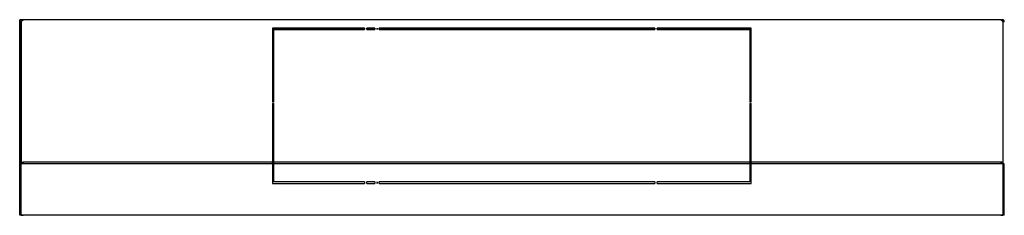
# Model space of a CAD drawing. Header units: millimetres. Extents: x -356 to 358, y 197 to 339.
import ezdxf

# ---------------------------------------------------------------- set-up
doc = ezdxf.new("R2010")
doc.units = ezdxf.units.MM
doc.set_wipeout_variables(frame=1)

msp = doc.modelspace()

# ---------------------------------------------------------------- wipeouts: each hides what was drawn before it
msp.add_wipeout([(-355.7, 339.24), (357.2, 339.24), (357.2, 197.23), (-355.7, 197.23)])

# ---------------------------------------------------------------- next in the draw order: linework, layer by layer
at = {"color": 9, "linetype": 'Continuous'}
for p, q in [((357.2, 339.24), (-355.7, 339.24)), ((-355.7, 337.74), (-354.7, 337.74)), ((-354.7, 337.74), (-354.7, 234.59)), ((-354.6, 235.03), (-354.6, 337.74)), ((-353.1, 339.24), (-354.2, 339.24)), ((-353.1, 339.24), (-353.1, 338.81)), ((356.8, 339.24), (355.7, 339.24)), ((355.7, 339.24), (355.7, 338.81)), ((357.2, 339.24), (357.2, 197.23)), ((358.3, 337.74), (357.3, 337.74)), ((-105.55, 333.04), (-172.3, 333.04)), ((-172.3, 333.04), (-172.3, 332.34)), ((-172.3, 332.34), (-172.3, 279.47)), ((-105.55, 332.34), (-172.3, 332.34)), ((-171.3, 279.47), (-171.3, 332.04)), ((-171.3, 332.04), (-105.55, 332.04)), ((-105.55, 333.04), (-105.55, 332.34)), ((-105.55, 332.34), (-105.55, 332.04)), ((-98.7, 333.04), (-104.05, 333.04)), ((-104.05, 332.34), (-104.05, 333.04)), ((-98.7, 332.34), (-104.05, 332.34)), ((-104.05, 332.04), (-104.05, 332.34)), ((-104.05, 332.04), (-98.7, 332.04)), ((-98.7, 333.04), (-101.05, 333.04)), ((-98.7, 332.34), (-101.05, 332.34)), ((-101.05, 332.04), (-98.7, 332.04)), ((-98.05, 333.04), (-98.7, 333.04)), ((-98.05, 332.34), (-98.7, 332.34)), ((-98.7, 332.04), (-98.05, 332.04)), ((-98.05, 333.04), (-98.05, 332.34)), ((-98.05, 332.34), (-98.05, 332.04)), ((-96.55, 333.04), (-96.55, 333.04)), ((-96.55, 332.34), (-96.55, 333.04)), ((-96.55, 333.04), (-96.55, 332.34)), ((-96.55, 332.34), (-96.55, 332.34)), ((-96.55, 332.34), (-96.55, 332.04)), ((-96.55, 332.04), (-96.55, 332.34)), ((-96.55, 332.04), (-96.55, 332.04)), ((104.95, 333.04), (-95.05, 333.04)), ((-95.05, 332.34), (-95.05, 333.04)), ((104.95, 332.34), (-95.05, 332.34)), ((-95.05, 332.04), (-95.05, 332.34)), ((-95.05, 332.04), (104.95, 332.04)), ((104.95, 333.04), (104.95, 332.34)), ((104.95, 332.34), (104.95, 332.04)), ((174.7, 333.04), (106.45, 333.04)), ((106.45, 332.34), (106.45, 333.04)), ((174.7, 332.34), (106.45, 332.34)), ((106.45, 332.04), (106.45, 332.34)), ((106.45, 332.04), (173.7, 332.04)), ((173.7, 332.04), (173.7, 279.47)), ((174.7, 332.34), (174.7, 333.04)), ((174.7, 279.47), (174.7, 332.34)), ((-171.3, 279.47), (-172.3, 279.47)), ((174.7, 279.47), (173.7, 279.47)), ((-172.3, 278.41), (-171.3, 278.41)), ((-172.3, 278.41), (-172.3, 277.7)), ((-172.3, 277.7), (-171.3, 277.7)), ((-172.3, 277.7), (-172.3, 235.95)), ((-171.3, 277.7), (-171.3, 278.41)), ((-171.3, 235.95), (-171.3, 277.7)), ((173.7, 278.41), (174.7, 278.41)), ((173.7, 278.41), (173.7, 277.7)), ((173.7, 277.7), (173.7, 235.95)), ((173.7, 277.7), (174.7, 277.7)), ((174.7, 277.7), (174.7, 278.41)), ((174.7, 235.95), (174.7, 277.7)), ((-353.1, 235.95), (-172.3, 235.95)), ((-353.1, 235.95), (-353.1, 235.24)), ((-172.3, 234.89), (-172.3, 235.95)), ((-171.3, 235.95), (-98.7, 235.95)), ((-171.3, 234.89), (-171.3, 235.95)), ((-98.7, 235.95), (173.7, 235.95)), ((173.7, 234.89), (173.7, 235.95)), ((174.7, 235.95), (355.7, 235.95)), ((174.7, 234.89), (174.7, 235.95)), ((355.7, 235.95), (355.7, 235.24)), ((-354.7, 234.59), (-355.7, 234.59)), ((-354.7, 197.23), (-354.7, 234.59)), ((-354.6, 234.68), (-354.6, 235.03)), ((-354.6, 197.23), (-354.6, 234.68)), ((-353.1, 235.24), (-354.51, 235.24)), ((-354.51, 234.89), (-353.1, 234.89)), ((-353.6, 234.89), (-353.6, 235.03)), ((-353.1, 235.24), (-353.1, 234.89)), ((-353.1, 234.89), (-172.3, 234.89)), ((-172.3, 234.89), (-172.3, 220.44)), ((-171.3, 234.89), (-98.7, 234.89)), ((-171.3, 221.44), (-171.3, 234.89)), ((-98.7, 234.89), (173.7, 234.89)), ((173.7, 234.89), (173.7, 221.44)), ((174.7, 234.89), (355.7, 234.89)), ((174.7, 220.44), (174.7, 234.89)), ((355.7, 235.24), (355.7, 234.89)), ((357.11, 235.24), (355.7, 235.24)), ((355.7, 234.89), (357.11, 234.89)), ((356.2, 234.89), (356.2, 235.03)), ((357.2, 234.68), (357.2, 235.03)), ((358.3, 234.59), (357.3, 234.59)), ((358.3, 197.23), (358.3, 234.59)), ((-105.55, 221.44), (-171.3, 221.44)), ((-105.55, 221.44), (-105.55, 220.44)), ((-104.05, 220.44), (-104.05, 221.44)), ((-98.7, 221.44), (-104.05, 221.44)), ((-98.7, 221.44), (-101.05, 221.44)), ((-98.05, 221.44), (-98.7, 221.44)), ((-98.05, 221.44), (-98.05, 220.44)), ((-96.55, 221.44), (-96.55, 220.44)), ((-96.55, 221.44), (-96.55, 221.44)), ((-96.55, 220.44), (-96.55, 221.44)), ((-95.05, 220.44), (-95.05, 221.44)), ((104.95, 221.44), (-95.05, 221.44)), ((104.95, 221.44), (104.95, 220.44)), ((173.7, 221.44), (106.45, 221.44)), ((106.45, 220.44), (106.45, 221.44)), ((-172.3, 220.44), (-105.55, 220.44)), ((-104.05, 220.44), (-98.7, 220.44)), ((-101.05, 220.44), (-98.7, 220.44)), ((-98.7, 220.44), (-98.05, 220.44)), ((-96.55, 220.44), (-96.55, 220.44)), ((-95.05, 220.44), (104.95, 220.44)), ((106.45, 220.44), (174.7, 220.44)), ((-354.7, 197.23), (-355.7, 197.23)), ((-354.6, 197.23), (-353.1, 197.23)), ((355.7, 197.23), (357.2, 197.23)), ((358.3, 197.23), (357.3, 197.23))]:
    msp.add_line(p, q, dxfattribs=at)
at = {"color": 7, "linetype": 'Continuous'}
msp.add_line((-355.7, 197.23), (-355.7, 339.24), dxfattribs=at)
at = {"color": 4, "linetype": 'Continuous'}
msp.add_line((357.2, 197.23), (-354.7, 197.23), dxfattribs=at)
at = {"color": 9, "linetype": 'Continuous'}
for centre, radius, start, end in [((-354.2, 337.74), 1.5, 90, 180), ((-354.2, 337.74), 0.5, 124.25863, 180), ((356.8, 337.74), 1.5, 0, 90), ((356.8, 337.74), 0.5, 0, 55.74138)]:
    msp.add_arc(centre, radius, start, end, dxfattribs=at)
for points in [[(-354.6, 337.74), (-354.55, 338.02), (-354.4, 338.27), (-354.16, 338.49), (-353.85, 338.66), (-353.49, 338.77), (-353.1, 338.81)], [(357.2, 337.74), (357.15, 338.02), (357, 338.27), (356.76, 338.49), (356.45, 338.66), (356.09, 338.77), (355.7, 338.81)], [(-354.51, 235.24), (-354.38, 235.44), (-354.2, 235.61), (-353.97, 235.75), (-353.7, 235.86), (-353.41, 235.92), (-353.1, 235.95)], [(357.11, 235.24), (356.98, 235.44), (356.8, 235.61), (356.57, 235.75), (356.3, 235.86), (356.01, 235.92), (355.7, 235.95)], [(-354.51, 235.24), (-354.58, 235.14), (-354.6, 235.03)], [(-354.6, 234.68), (-354.58, 234.78), (-354.51, 234.89)], [(-353.1, 235.24), (-353.23, 235.23), (-353.35, 235.21), (-353.45, 235.18), (-353.53, 235.14), (-353.58, 235.09), (-353.6, 235.03)], [(356.2, 235.03), (356.18, 235.09), (356.13, 235.14), (356.05, 235.18), (355.95, 235.21), (355.83, 235.23), (355.7, 235.24)], [(357.2, 235.03), (357.18, 235.14), (357.11, 235.24)], [(357.11, 234.89), (357.18, 234.78), (357.2, 234.68)]]:
    msp.add_spline(points, degree=3, dxfattribs=at)

doc.saveas('drawing.dxf')
